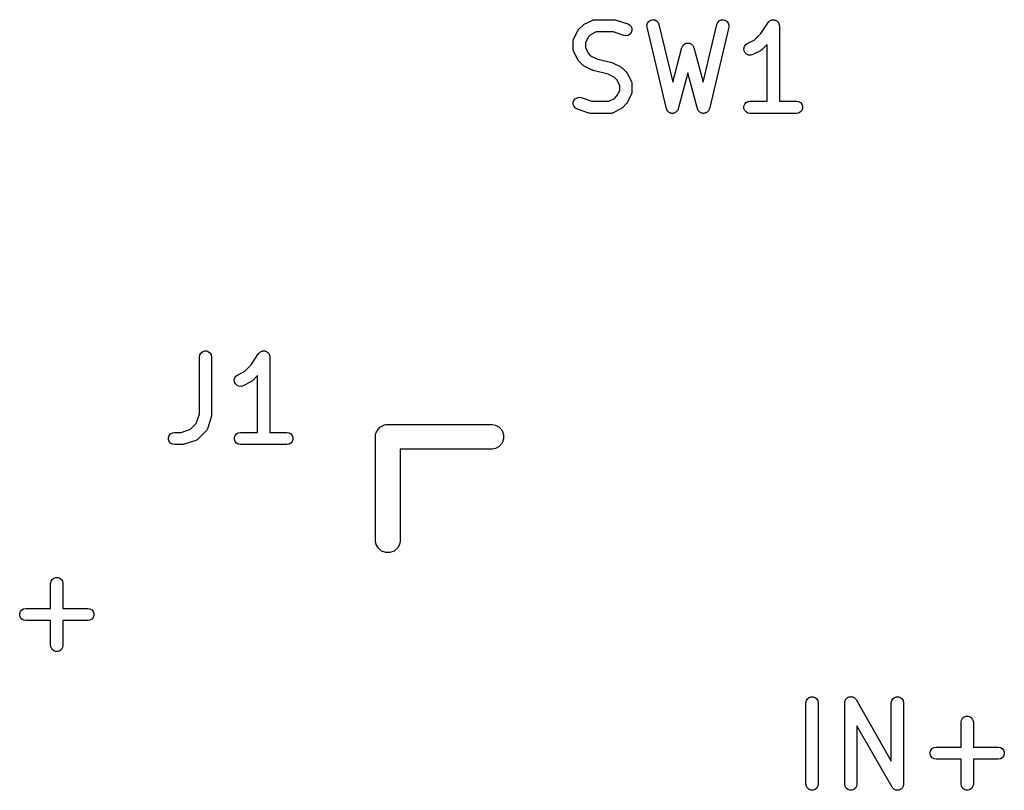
# Model space of a CAD drawing. Extents: x 82 to 153, y -125 to -16.
# Tile 11 of 16: x 82 to 94, y -32 to -23. Entities that reach past the tile are written whole.
import ezdxf

# ---------------------------------------------------------------- set-up
doc = ezdxf.new("R2010")
doc.units = 0
doc.header["$MEASUREMENT"] = 0
doc.layers.add('BLACK', color=7, linetype='CONTINUOUS')

msp = doc.modelspace()

# ---------------------------------------------------------------- linework, layer by layer
at = {"layer": 'BLACK', "linetype": 'CONTINUOUS'}
for p, q in [((88.7043, -22.8626), (88.7519, -22.815)), ((88.7519, -22.815), (88.7617, -22.8081)), ((88.7617, -22.8081), (88.7714, -22.8009)), ((88.7714, -22.8009), (88.8666, -22.7533)), ((88.8666, -22.7533), (88.8707, -22.7521)), ((88.8707, -22.7521), (88.8745, -22.7499)), ((88.8745, -22.7499), (88.8831, -22.7484)), ((88.8831, -22.7484), (88.8916, -22.7459)), ((88.8916, -22.7459), (88.8959, -22.7461)), ((88.8959, -22.7461), (88.9001, -22.7454)), ((88.9001, -22.7454), (89.1382, -22.7454)), ((89.1382, -22.7454), (89.1501, -22.7475)), ((89.1501, -22.7475), (89.162, -22.7492)), ((89.162, -22.7492), (89.3048, -22.7968)), ((89.3048, -22.7968), (89.3277, -22.8093)), ((89.3277, -22.8093), (89.345, -22.8287)), ((89.345, -22.8287), (89.3546, -22.853)), ((89.5399, -22.8117), (89.5474, -22.7868)), ((89.5415, -22.8378), (89.5399, -22.8117)), ((89.7796, -23.8378), (89.5415, -22.8378)), ((89.5474, -22.7868), (89.5629, -22.7659)), ((89.5629, -22.7659), (89.5846, -22.7515)), ((89.5846, -22.7515), (89.61, -22.7455)), ((89.61, -22.7455), (89.6359, -22.7485)), ((89.6359, -22.7485), (89.6592, -22.7602)), ((89.6592, -22.7602), (89.677, -22.7791)), ((89.677, -22.7791), (89.6874, -22.803)), ((89.6874, -22.803), (89.8566, -23.5139)), ((90.2294, -23.5139), (90.3986, -22.803)), ((90.5445, -22.8378), (90.3064, -23.8378)), ((90.3986, -22.803), (90.409, -22.7791)), ((90.409, -22.7791), (90.4268, -22.7602)), ((90.4268, -22.7602), (90.4501, -22.7485)), ((90.4501, -22.7485), (90.476, -22.7455)), ((90.476, -22.7455), (90.5013, -22.7515)), ((90.5013, -22.7515), (90.5231, -22.7659)), ((90.5231, -22.7659), (90.5386, -22.7868)), ((90.5386, -22.7868), (90.5461, -22.8117)), ((90.5461, -22.8117), (90.5445, -22.8378)), ((90.9371, -22.9155), (91.0282, -22.7788)), ((91.0282, -22.7788), (91.0311, -22.7758)), ((91.0311, -22.7758), (91.0332, -22.7722)), ((91.0332, -22.7722), (91.04, -22.7664)), ((91.04, -22.7664), (91.0462, -22.7599)), ((91.0462, -22.7599), (91.0499, -22.7581)), ((91.0499, -22.7581), (91.0531, -22.7554)), ((91.0531, -22.7554), (91.0615, -22.7524)), ((91.0615, -22.7524), (91.0696, -22.7484)), ((91.0696, -22.7484), (91.0737, -22.7479)), ((91.0737, -22.7479), (91.0776, -22.7465)), ((91.0776, -22.7465), (91.0866, -22.7465)), ((91.0866, -22.7465), (91.0954, -22.7455)), ((91.0954, -22.7455), (91.0995, -22.7465)), ((91.0995, -22.7465), (91.1036, -22.7465)), ((91.1036, -22.7465), (91.1121, -22.7496)), ((91.1121, -22.7496), (91.1208, -22.7517)), ((91.1208, -22.7517), (91.1242, -22.754)), ((91.1242, -22.754), (91.1281, -22.7554)), ((91.1281, -22.7554), (91.135, -22.7612)), ((91.135, -22.7612), (91.1424, -22.7661)), ((91.1424, -22.7661), (91.1449, -22.7695)), ((91.1449, -22.7695), (91.1481, -22.7722)), ((91.1481, -22.7722), (91.1525, -22.7799)), ((91.1525, -22.7799), (91.1578, -22.7871)), ((91.1578, -22.7871), (91.159, -22.7911)), ((91.159, -22.7911), (91.1611, -22.7947)), ((91.1611, -22.7947), (91.1627, -22.8035)), ((91.1627, -22.8035), (91.1652, -22.8121)), ((91.1652, -22.8121), (91.1649, -22.8163)), ((91.1649, -22.8163), (91.1656, -22.8204)), ((91.1656, -22.8204), (91.1656, -23.7454)), ((88.6426, -22.9773), (88.6902, -22.8821)), ((88.6902, -22.8821), (88.6974, -22.8724)), ((88.6974, -22.8724), (88.7043, -22.8626)), ((88.8189, -22.96), (88.7847, -23.0286)), ((88.8493, -22.9296), (88.8189, -22.96)), ((88.9178, -22.8954), (88.8493, -22.9296)), ((89.1261, -22.8954), (88.9178, -22.8954)), ((89.2574, -22.9392), (89.1261, -22.8954)), ((89.2831, -22.943), (89.2574, -22.9392)), ((89.3087, -22.9377), (89.2831, -22.943)), ((89.3309, -22.9241), (89.3087, -22.9377)), ((89.347, -22.9037), (89.3309, -22.9241)), ((89.3553, -22.879), (89.347, -22.9037)), ((89.3546, -22.853), (89.3553, -22.879)), ((90.8557, -22.9968), (90.9371, -22.9155)), ((88.6347, -23.0109), (88.6354, -23.0066)), ((88.6347, -23.1061), (88.6347, -23.0109)), ((88.6352, -23.0023), (88.6377, -22.9939)), ((88.6354, -23.0066), (88.6352, -23.0023)), ((88.6377, -22.9939), (88.6392, -22.9852)), ((88.6392, -22.9852), (88.6414, -22.9815)), ((88.6414, -22.9815), (88.6426, -22.9773)), ((88.7847, -23.0286), (88.7847, -23.0884)), ((89.9705, -23.0868), (89.9733, -23.0807)), ((89.9733, -23.0807), (89.9751, -23.0743)), ((89.9751, -23.0743), (89.9788, -23.069)), ((89.9788, -23.069), (89.9815, -23.0632)), ((89.9815, -23.0632), (89.9862, -23.0584)), ((89.9862, -23.0584), (89.99, -23.053)), ((89.99, -23.053), (89.9953, -23.0493)), ((89.9953, -23.0493), (89.9999, -23.0447)), ((89.9999, -23.0447), (90.0059, -23.0419)), ((90.0059, -23.0419), (90.0114, -23.0381)), ((90.0114, -23.0381), (90.0176, -23.0364)), ((90.0176, -23.0364), (90.0235, -23.0337)), ((90.0235, -23.0337), (90.0301, -23.0331)), ((90.0301, -23.0331), (90.0366, -23.0314)), ((90.0366, -23.0314), (90.043, -23.0319)), ((90.043, -23.0319), (90.0494, -23.0314)), ((90.0494, -23.0314), (90.0559, -23.0331)), ((90.0559, -23.0331), (90.0625, -23.0337)), ((90.0625, -23.0337), (90.0684, -23.0364)), ((90.0684, -23.0364), (90.0746, -23.0381)), ((90.0746, -23.0381), (90.0801, -23.0419)), ((90.0801, -23.0419), (90.0861, -23.0447)), ((90.0861, -23.0447), (90.0907, -23.0493)), ((90.0907, -23.0493), (90.096, -23.053)), ((90.096, -23.053), (90.0998, -23.0584)), ((90.0998, -23.0584), (90.1045, -23.0632)), ((90.1045, -23.0632), (90.1072, -23.069)), ((90.1072, -23.069), (90.1109, -23.0743)), ((90.1109, -23.0743), (90.1127, -23.0807)), ((90.1127, -23.0807), (90.1155, -23.0868)), ((90.73, -23.1016), (90.7361, -23.0763)), ((90.7361, -23.0763), (90.7504, -23.0545)), ((90.7504, -23.0545), (90.7714, -23.039)), ((90.7714, -23.039), (90.8557, -22.9968)), ((91.0156, -23.0491), (90.9532, -23.1115)), ((91.0156, -23.7454), (91.0156, -23.0491)), ((88.6354, -23.1104), (88.6347, -23.1061)), ((88.6352, -23.1147), (88.6354, -23.1104)), ((88.6377, -23.1231), (88.6352, -23.1147)), ((88.6392, -23.1317), (88.6377, -23.1231)), ((88.6414, -23.1355), (88.6392, -23.1317)), ((88.6426, -23.1396), (88.6414, -23.1355)), ((88.6902, -23.2349), (88.6426, -23.1396)), ((88.7847, -23.0884), (88.8189, -23.1569)), ((88.8189, -23.1569), (88.8493, -23.1873)), ((88.8493, -23.1873), (88.9263, -23.2258)), ((89.8566, -23.5139), (89.9705, -23.0868)), ((90.1155, -23.0868), (90.2294, -23.5139)), ((90.733, -23.1275), (90.73, -23.1016)), ((90.7447, -23.1508), (90.733, -23.1275)), ((90.7636, -23.1687), (90.7447, -23.1508)), ((90.7875, -23.179), (90.7636, -23.1687)), ((90.8135, -23.1806), (90.7875, -23.179)), ((90.8384, -23.1732), (90.8135, -23.1806)), ((90.9337, -23.1256), (90.8384, -23.1732)), ((90.9433, -23.1184), (90.9337, -23.1256)), ((90.9532, -23.1115), (90.9433, -23.1184)), ((88.6974, -23.2445), (88.6902, -23.2349)), ((88.7043, -23.2544), (88.6974, -23.2445)), ((88.7519, -23.302), (88.7043, -23.2544)), ((88.7617, -23.3089), (88.7519, -23.302)), ((88.7714, -23.316), (88.7617, -23.3089)), ((88.8666, -23.3637), (88.7714, -23.316)), ((88.9263, -23.2258), (89.1088, -23.2714)), ((89.1088, -23.2714), (89.1163, -23.2748)), ((89.1163, -23.2748), (89.1242, -23.2771)), ((89.1242, -23.2771), (89.2194, -23.3247)), ((89.2194, -23.3247), (89.2291, -23.3319)), ((88.8745, -23.366), (88.8666, -23.3637)), ((88.882, -23.3693), (88.8745, -23.366)), ((89.0644, -23.415), (88.882, -23.3693)), ((89.1414, -23.4534), (89.0644, -23.415)), ((89.2291, -23.3319), (89.2389, -23.3388)), ((89.2389, -23.3388), (89.2865, -23.3864)), ((89.2865, -23.3864), (89.2934, -23.3962)), ((89.2934, -23.3962), (89.3006, -23.4059)), ((89.3006, -23.4059), (89.3482, -23.5011)), ((90.043, -23.3972), (89.925, -23.8397)), ((90.161, -23.8397), (90.043, -23.3972)), ((89.1718, -23.4839), (89.1414, -23.4534)), ((89.2061, -23.5524), (89.1718, -23.4839)), ((89.2061, -23.6122), (89.2061, -23.5524)), ((89.3482, -23.5011), (89.3494, -23.5053)), ((89.3494, -23.5053), (89.3516, -23.509)), ((89.3516, -23.509), (89.3531, -23.5177)), ((89.3531, -23.5177), (89.3556, -23.5261)), ((89.3556, -23.5261), (89.3553, -23.5304)), ((89.3553, -23.5304), (89.3561, -23.5347)), ((89.3561, -23.5347), (89.3561, -23.6299)), ((89.1414, -23.7111), (89.1718, -23.6807)), ((89.1718, -23.6807), (89.2061, -23.6122)), ((89.3482, -23.6634), (89.3006, -23.7587)), ((89.3494, -23.6593), (89.3482, -23.6634)), ((89.3516, -23.6556), (89.3494, -23.6593)), ((89.3531, -23.6469), (89.3516, -23.6556)), ((89.3556, -23.6385), (89.3531, -23.6469)), ((89.3561, -23.6299), (89.3553, -23.6342)), ((89.3553, -23.6342), (89.3556, -23.6385)), ((88.6355, -23.7618), (88.6437, -23.737)), ((88.6362, -23.7878), (88.6355, -23.7618)), ((88.6458, -23.812), (88.6362, -23.7878)), ((88.6437, -23.737), (88.6599, -23.7166)), ((88.6599, -23.7166), (88.6821, -23.703)), ((88.6821, -23.703), (88.7076, -23.6978)), ((88.7076, -23.6978), (88.7334, -23.7016)), ((88.7334, -23.7016), (88.8647, -23.7454)), ((88.8647, -23.7454), (89.0729, -23.7454)), ((89.0729, -23.7454), (89.1414, -23.7111)), ((89.2865, -23.7782), (89.2389, -23.8258)), ((89.2934, -23.7683), (89.2865, -23.7782)), ((89.3006, -23.7587), (89.2934, -23.7683)), ((90.731, -23.8074), (90.74, -23.7829)), ((90.731, -23.8334), (90.731, -23.8074)), ((90.74, -23.7829), (90.7567, -23.7629)), ((90.7567, -23.7629), (90.7793, -23.7499)), ((90.7793, -23.7499), (90.8049, -23.7454)), ((90.8049, -23.7454), (91.0156, -23.7454)), ((91.1656, -23.7454), (91.3763, -23.7454)), ((91.3763, -23.7454), (91.402, -23.7499)), ((91.402, -23.7499), (91.4245, -23.7629)), ((91.4245, -23.7629), (91.4413, -23.7829)), ((91.4413, -23.7829), (91.4502, -23.8074)), ((91.4502, -23.8074), (91.4502, -23.8334)), ((88.663, -23.8315), (88.6458, -23.812)), ((88.6859, -23.8439), (88.663, -23.8315)), ((88.8288, -23.8915), (88.6859, -23.8439)), ((88.8407, -23.8933), (88.8288, -23.8915)), ((88.8525, -23.8954), (88.8407, -23.8933)), ((89.0906, -23.8954), (88.8525, -23.8954)), ((89.0949, -23.8946), (89.0906, -23.8954)), ((89.0992, -23.8949), (89.0949, -23.8946)), ((89.1076, -23.8924), (89.0992, -23.8949)), ((89.1163, -23.8909), (89.1076, -23.8924)), ((89.12, -23.8887), (89.1163, -23.8909)), ((89.1242, -23.8875), (89.12, -23.8887)), ((89.2194, -23.8398), (89.1242, -23.8875)), ((89.2291, -23.8327), (89.2194, -23.8398)), ((89.2389, -23.8258), (89.2291, -23.8327)), ((89.7826, -23.8448), (89.7796, -23.8378)), ((89.7846, -23.8522), (89.7826, -23.8448)), ((89.7877, -23.8566), (89.7846, -23.8522)), ((89.7899, -23.8617), (89.7877, -23.8566)), ((89.7952, -23.8672), (89.7899, -23.8617)), ((89.7996, -23.8735), (89.7952, -23.8672)), ((89.804, -23.8766), (89.7996, -23.8735)), ((89.8078, -23.8806), (89.804, -23.8766)), ((89.8146, -23.884), (89.8078, -23.8806)), ((89.8209, -23.8884), (89.8146, -23.884)), ((89.8262, -23.8898), (89.8209, -23.8884)), ((89.8311, -23.8923), (89.8262, -23.8898)), ((89.8387, -23.8931), (89.8311, -23.8923)), ((89.8461, -23.8951), (89.8387, -23.8931)), ((89.8515, -23.8946), (89.8461, -23.8951)), ((89.857, -23.8952), (89.8515, -23.8946)), ((89.8644, -23.8935), (89.857, -23.8952)), ((89.872, -23.8928), (89.8644, -23.8935)), ((89.877, -23.8905), (89.872, -23.8928)), ((89.8823, -23.8892), (89.877, -23.8905)), ((89.8887, -23.885), (89.8823, -23.8892)), ((89.8956, -23.8818), (89.8887, -23.885)), ((89.8995, -23.8779), (89.8956, -23.8818)), ((89.904, -23.8749), (89.8995, -23.8779)), ((89.9086, -23.8687), (89.904, -23.8749)), ((89.914, -23.8633), (89.9086, -23.8687)), ((89.9163, -23.8584), (89.914, -23.8633)), ((89.9196, -23.854), (89.9163, -23.8584)), ((89.9218, -23.8466), (89.9196, -23.854)), ((89.925, -23.8397), (89.9218, -23.8466)), ((90.1642, -23.8466), (90.161, -23.8397)), ((90.1664, -23.854), (90.1642, -23.8466)), ((90.1697, -23.8584), (90.1664, -23.854)), ((90.172, -23.8633), (90.1697, -23.8584)), ((90.1774, -23.8687), (90.172, -23.8633)), ((90.182, -23.8749), (90.1774, -23.8687)), ((90.1865, -23.8779), (90.182, -23.8749)), ((90.1904, -23.8818), (90.1865, -23.8779)), ((90.1973, -23.885), (90.1904, -23.8818)), ((90.2037, -23.8892), (90.1973, -23.885)), ((90.209, -23.8905), (90.2037, -23.8892)), ((90.214, -23.8928), (90.209, -23.8905)), ((90.2216, -23.8935), (90.214, -23.8928)), ((90.229, -23.8952), (90.2216, -23.8935)), ((90.2345, -23.8946), (90.229, -23.8952)), ((90.2399, -23.8951), (90.2345, -23.8946)), ((90.2473, -23.8931), (90.2399, -23.8951)), ((90.2549, -23.8923), (90.2473, -23.8931)), ((90.2598, -23.8898), (90.2549, -23.8923)), ((90.2651, -23.8884), (90.2598, -23.8898)), ((90.2714, -23.884), (90.2651, -23.8884)), ((90.2782, -23.8806), (90.2714, -23.884)), ((90.282, -23.8766), (90.2782, -23.8806)), ((90.2864, -23.8735), (90.282, -23.8766)), ((90.2908, -23.8672), (90.2864, -23.8735)), ((90.2961, -23.8617), (90.2908, -23.8672)), ((90.2983, -23.8566), (90.2961, -23.8617)), ((90.3014, -23.8522), (90.2983, -23.8566)), ((90.3034, -23.8448), (90.3014, -23.8522)), ((90.3064, -23.8378), (90.3034, -23.8448)), ((90.74, -23.8579), (90.731, -23.8334)), ((90.7567, -23.8778), (90.74, -23.8579)), ((90.7793, -23.8909), (90.7567, -23.8778)), ((90.8049, -23.8954), (90.7793, -23.8909)), ((91.3763, -23.8954), (90.8049, -23.8954)), ((91.402, -23.8909), (91.3763, -23.8954)), ((91.4245, -23.8778), (91.402, -23.8909)), ((91.4413, -23.8579), (91.4245, -23.8778)), ((91.4502, -23.8334), (91.4413, -23.8579)), ((84.0642, -26.8362), (84.0842, -26.8194)), ((84.0842, -26.8194), (84.1086, -26.8105)), ((84.1086, -26.8105), (84.1347, -26.8105)), ((84.1347, -26.8105), (84.1592, -26.8194)), ((84.1592, -26.8194), (84.1791, -26.8362)), ((84.7854, -26.8304), (84.7915, -26.8239)), ((84.7915, -26.8239), (84.7953, -26.8221)), ((84.7953, -26.8221), (84.7985, -26.8194)), ((84.7985, -26.8194), (84.8069, -26.8164)), ((84.8069, -26.8164), (84.8149, -26.8124)), ((84.8149, -26.8124), (84.819, -26.8119)), ((84.819, -26.8119), (84.8229, -26.8105)), ((84.8229, -26.8105), (84.8319, -26.8105)), ((84.8319, -26.8105), (84.8408, -26.8095)), ((84.8408, -26.8095), (84.8448, -26.8105)), ((84.8448, -26.8105), (84.849, -26.8105)), ((84.849, -26.8105), (84.8574, -26.8136)), ((84.8574, -26.8136), (84.8661, -26.8157)), ((84.8661, -26.8157), (84.8695, -26.818)), ((84.8695, -26.818), (84.8735, -26.8194)), ((84.8735, -26.8194), (84.8803, -26.8252)), ((84.8803, -26.8252), (84.8878, -26.8301)), ((84.0467, -26.8844), (84.0512, -26.8587)), ((84.0467, -27.5865), (84.0467, -26.8844)), ((84.0512, -26.8587), (84.0642, -26.8362)), ((84.1791, -26.8362), (84.1921, -26.8587)), ((84.1921, -26.8587), (84.1967, -26.8844)), ((84.1967, -26.8844), (84.1967, -27.5987)), ((84.6824, -26.9795), (84.7735, -26.8428)), ((84.7735, -26.8428), (84.7764, -26.8398)), ((84.7764, -26.8398), (84.7785, -26.8362)), ((84.7785, -26.8362), (84.7854, -26.8304)), ((84.8878, -26.8301), (84.8902, -26.8335)), ((84.8902, -26.8335), (84.8934, -26.8362)), ((84.8934, -26.8362), (84.8979, -26.8439)), ((84.8979, -26.8439), (84.9032, -26.8511)), ((84.9032, -26.8511), (84.9044, -26.8551)), ((84.9044, -26.8551), (84.9064, -26.8587)), ((84.9064, -26.8587), (84.908, -26.8675)), ((84.908, -26.8675), (84.9105, -26.8761)), ((84.9105, -26.8761), (84.9102, -26.8803)), ((84.9102, -26.8803), (84.911, -26.8844)), ((84.911, -26.8844), (84.911, -27.8094)), ((84.5167, -27.103), (84.601, -27.0608)), ((84.601, -27.0608), (84.6824, -26.9795)), ((84.4754, -27.1656), (84.4814, -27.1403)), ((84.4783, -27.1915), (84.4754, -27.1656)), ((84.49, -27.2148), (84.4783, -27.1915)), ((84.4814, -27.1403), (84.4958, -27.1185)), ((84.4958, -27.1185), (84.5167, -27.103)), ((84.679, -27.1896), (84.5838, -27.2372)), ((84.6887, -27.1824), (84.679, -27.1896)), ((84.6985, -27.1755), (84.6887, -27.1824)), ((84.761, -27.1131), (84.6985, -27.1755)), ((84.761, -27.8094), (84.761, -27.1131)), ((84.5089, -27.2327), (84.49, -27.2148)), ((84.5328, -27.243), (84.5089, -27.2327)), ((84.5588, -27.2446), (84.5328, -27.243)), ((84.5838, -27.2372), (84.5588, -27.2446)), ((84.0085, -27.701), (84.0467, -27.5865)), ((84.1928, -27.6224), (84.1452, -27.7652)), ((84.1946, -27.6105), (84.1928, -27.6224)), ((84.1967, -27.5987), (84.1946, -27.6105)), ((83.8238, -27.8094), (83.9383, -27.7712)), ((83.9383, -27.7712), (84.0085, -27.701)), ((84.1271, -27.7946), (84.0318, -27.8898)), ((84.1296, -27.791), (84.1271, -27.7946)), ((84.1328, -27.7881), (84.1296, -27.791)), ((84.137, -27.7804), (84.1328, -27.7881)), ((84.142, -27.7732), (84.137, -27.7804)), ((84.1431, -27.769), (84.142, -27.7732)), ((84.1452, -27.7652), (84.1431, -27.769)), ((86.2235, -27.8002), (86.2281, -27.7876)), ((86.2281, -27.7876), (86.2367, -27.7774)), ((86.2367, -27.7774), (86.2433, -27.7659)), ((86.2433, -27.7659), (86.2535, -27.7573)), ((86.2535, -27.7573), (86.2621, -27.7471)), ((86.2621, -27.7471), (86.2736, -27.7405)), ((86.2736, -27.7405), (86.2838, -27.7319)), ((86.2838, -27.7319), (86.2964, -27.7273)), ((86.2964, -27.7273), (86.3079, -27.7207)), ((86.3079, -27.7207), (86.321, -27.7184)), ((86.321, -27.7184), (86.3336, -27.7138)), ((86.3336, -27.7138), (86.3469, -27.7138)), ((86.3469, -27.7138), (86.3469, -27.7138)), ((86.3469, -27.7138), (87.6431, -27.7138)), ((87.6431, -27.7138), (87.6821, -27.7207)), ((87.6821, -27.7207), (87.7279, -27.7471)), ((87.7279, -27.7471), (87.7619, -27.7876)), ((87.7619, -27.7876), (87.78, -27.8374)), ((83.6669, -27.8714), (83.6758, -27.8469)), ((83.6669, -27.8974), (83.6669, -27.8714)), ((83.6758, -27.9219), (83.6669, -27.8974)), ((83.6758, -27.8469), (83.6925, -27.8269)), ((83.6925, -27.8269), (83.7151, -27.8139)), ((83.7151, -27.8139), (83.7407, -27.8094)), ((83.7407, -27.8094), (83.8238, -27.8094)), ((84.0025, -27.9079), (83.8597, -27.9555)), ((84.0063, -27.9059), (84.0025, -27.9079)), ((84.0105, -27.9047), (84.0063, -27.9059)), ((84.0177, -27.8997), (84.0105, -27.9047)), ((84.0254, -27.8955), (84.0177, -27.8997)), ((84.0283, -27.8923), (84.0254, -27.8955)), ((84.0318, -27.8898), (84.0283, -27.8923)), ((84.4764, -27.8714), (84.4853, -27.8469)), ((84.4764, -27.8974), (84.4764, -27.8714)), ((84.4853, -27.9219), (84.4764, -27.8974)), ((84.4853, -27.8469), (84.502, -27.8269)), ((84.502, -27.8269), (84.5246, -27.8139)), ((84.5246, -27.8139), (84.5502, -27.8094)), ((84.5502, -27.8094), (84.761, -27.8094)), ((84.911, -27.8094), (85.1217, -27.8094)), ((85.1217, -27.8094), (85.1473, -27.8139)), ((85.1473, -27.8139), (85.1699, -27.8269)), ((85.1699, -27.8269), (85.1866, -27.8469)), ((85.1866, -27.8469), (85.1955, -27.8714)), ((85.1955, -27.8974), (85.1866, -27.9219)), ((85.1955, -27.8714), (85.1955, -27.8974)), ((86.21, -27.8374), (86.2146, -27.8248)), ((86.21, -27.8507), (86.21, -27.8374)), ((86.21, -29.1469), (86.21, -27.8507)), ((86.2146, -27.8248), (86.2169, -27.8117)), ((86.2169, -27.8117), (86.2235, -27.8002)), ((87.78, -27.8902), (87.7619, -27.94)), ((87.78, -27.8374), (87.78, -27.8902)), ((83.6925, -27.9418), (83.6758, -27.9219)), ((83.7151, -27.9549), (83.6925, -27.9418)), ((83.7407, -27.9594), (83.7151, -27.9549)), ((83.836, -27.9594), (83.7407, -27.9594)), ((83.8478, -27.9573), (83.836, -27.9594)), ((83.8597, -27.9555), (83.8478, -27.9573)), ((84.502, -27.9418), (84.4853, -27.9219)), ((84.5246, -27.9549), (84.502, -27.9418)), ((84.5502, -27.9594), (84.5246, -27.9549)), ((85.1217, -27.9594), (84.5502, -27.9594)), ((85.1473, -27.9549), (85.1217, -27.9594)), ((85.1699, -27.9418), (85.1473, -27.9549)), ((85.1866, -27.9219), (85.1699, -27.9418)), ((87.6431, -28.0138), (86.51, -28.0138)), ((86.51, -28.0138), (86.51, -29.1469)), ((87.6821, -28.0069), (87.6431, -28.0138)), ((87.7279, -27.9805), (87.6821, -28.0069)), ((87.7619, -27.94), (87.7279, -27.9805)), ((86.2169, -29.1859), (86.21, -29.1469)), ((86.2433, -29.2317), (86.2169, -29.1859)), ((86.2838, -29.2657), (86.2433, -29.2317)), ((86.4767, -29.2317), (86.4362, -29.2657)), ((86.5031, -29.1859), (86.4767, -29.2317)), ((86.51, -29.1469), (86.5031, -29.1859)), ((86.3336, -29.2838), (86.2838, -29.2657)), ((86.3864, -29.2838), (86.3336, -29.2838)), ((86.4362, -29.2657), (86.3864, -29.2838)), ((82.2385, -29.6143), (82.2585, -29.5975)), ((82.2585, -29.5975), (82.283, -29.5886)), ((82.283, -29.5886), (82.309, -29.5886)), ((82.309, -29.5886), (82.3335, -29.5975)), ((82.3335, -29.5975), (82.3535, -29.6143)), ((82.221, -29.6625), (82.2255, -29.6368)), ((82.221, -29.9684), (82.221, -29.6625)), ((82.2255, -29.6368), (82.2385, -29.6143)), ((82.3535, -29.6143), (82.3665, -29.6368)), ((82.3665, -29.6368), (82.371, -29.6625)), ((82.371, -29.6625), (82.371, -29.9684)), ((81.8894, -29.973), (81.915, -29.9684)), ((81.915, -29.9684), (82.221, -29.9684)), ((82.371, -29.9684), (82.677, -29.9684)), ((82.677, -29.9684), (82.7026, -29.973)), ((81.8412, -30.0304), (81.8501, -30.0059)), ((81.8412, -30.0565), (81.8412, -30.0304)), ((81.8501, -30.0809), (81.8412, -30.0565)), ((81.8501, -30.0059), (81.8668, -29.986)), ((81.8668, -30.1009), (81.8501, -30.0809)), ((81.8668, -29.986), (81.8894, -29.973)), ((82.7026, -29.973), (82.7252, -29.986)), ((82.7252, -29.986), (82.7419, -30.0059)), ((82.7419, -30.0809), (82.7252, -30.1009)), ((82.7419, -30.0059), (82.7508, -30.0304)), ((82.7508, -30.0565), (82.7419, -30.0809)), ((82.7508, -30.0304), (82.7508, -30.0565)), ((81.8894, -30.1139), (81.8668, -30.1009)), ((81.915, -30.1184), (81.8894, -30.1139)), ((82.221, -30.1184), (81.915, -30.1184)), ((82.221, -30.4244), (82.221, -30.1184)), ((82.677, -30.1184), (82.371, -30.1184)), ((82.371, -30.1184), (82.371, -30.4244)), ((82.7026, -30.1139), (82.677, -30.1184)), ((82.7252, -30.1009), (82.7026, -30.1139)), ((82.2255, -30.45), (82.221, -30.4244)), ((82.2385, -30.4726), (82.2255, -30.45)), ((82.3665, -30.45), (82.3535, -30.4726)), ((82.371, -30.4244), (82.3665, -30.45)), ((82.2585, -30.4893), (82.2385, -30.4726)), ((82.283, -30.4982), (82.2585, -30.4893)), ((82.309, -30.4982), (82.283, -30.4982)), ((82.3335, -30.4893), (82.309, -30.4982)), ((82.3535, -30.4726), (82.3335, -30.4893)), ((91.5296, -31.0612), (91.5541, -31.0523)), ((91.5541, -31.0523), (91.5802, -31.0523)), ((91.5802, -31.0523), (91.6046, -31.0612)), ((92.0058, -31.0612), (92.0122, -31.0589)), ((92.0122, -31.0589), (92.018, -31.0556)), ((92.018, -31.0556), (92.0243, -31.0545)), ((92.0243, -31.0545), (92.0303, -31.0523)), ((92.0303, -31.0523), (92.037, -31.0523)), ((92.037, -31.0523), (92.0437, -31.0512)), ((92.0437, -31.0512), (92.05, -31.0523)), ((92.05, -31.0523), (92.0564, -31.0523)), ((92.0564, -31.0523), (92.0627, -31.0546)), ((92.0627, -31.0546), (92.0693, -31.0558)), ((92.0693, -31.0558), (92.0748, -31.059)), ((92.0748, -31.059), (92.0808, -31.0612)), ((92.5773, -31.0612), (92.6017, -31.0523)), ((92.6017, -31.0523), (92.6278, -31.0523)), ((92.6278, -31.0523), (92.6523, -31.0612)), ((91.4921, -31.1262), (91.4967, -31.1005)), ((91.4921, -32.1262), (91.4921, -31.1262)), ((91.4967, -31.1005), (91.5097, -31.078)), ((91.5097, -31.078), (91.5296, -31.0612)), ((91.6046, -31.0612), (91.6246, -31.078)), ((91.6246, -31.078), (91.6376, -31.1005)), ((91.6376, -31.1005), (91.6421, -31.1262)), ((91.6421, -31.1262), (91.6421, -32.1262)), ((91.9683, -31.1262), (91.9695, -31.1196)), ((91.9683, -32.1262), (91.9683, -31.1262)), ((91.9695, -31.1128), (91.9717, -31.1068)), ((91.9695, -31.1196), (91.9695, -31.1128)), ((91.9717, -31.1068), (91.9729, -31.1005)), ((91.9729, -31.1005), (91.9762, -31.0947)), ((91.9762, -31.0947), (91.9785, -31.0884)), ((91.9785, -31.0884), (91.9827, -31.0835)), ((91.9827, -31.0835), (91.9859, -31.078)), ((91.9859, -31.078), (91.991, -31.0736)), ((91.991, -31.0736), (91.9954, -31.0685)), ((91.9954, -31.0685), (92.0009, -31.0653)), ((92.0009, -31.0653), (92.0058, -31.0612)), ((92.0808, -31.0612), (92.086, -31.0656)), ((92.086, -31.0656), (92.0918, -31.0689)), ((92.0918, -31.0689), (92.0959, -31.0739)), ((92.0959, -31.0739), (92.1008, -31.078)), ((92.1008, -31.078), (92.1041, -31.0838)), ((92.1041, -31.0838), (92.1085, -31.089)), ((92.1085, -31.089), (92.5398, -31.8438)), ((92.5398, -31.1262), (92.5443, -31.1005)), ((92.5398, -31.8438), (92.5398, -31.1262)), ((92.5443, -31.1005), (92.5573, -31.078)), ((92.5573, -31.078), (92.5773, -31.0612)), ((92.6523, -31.0612), (92.6722, -31.078)), ((92.6722, -31.078), (92.6852, -31.1005)), ((92.6852, -31.1005), (92.6898, -31.1262)), ((92.6898, -31.1262), (92.6898, -32.1262)), ((93.4145, -31.3161), (93.4344, -31.2993)), ((93.4344, -31.2993), (93.4589, -31.2904)), ((93.4589, -31.2904), (93.4849, -31.2904)), ((93.4849, -31.2904), (93.5094, -31.2993)), ((93.5094, -31.2993), (93.5294, -31.3161)), ((92.5496, -32.1634), (92.1183, -31.4086)), ((92.1183, -31.4086), (92.1183, -32.1262)), ((93.3969, -31.3643), (93.4014, -31.3386)), ((93.3969, -31.6702), (93.3969, -31.3643)), ((93.4014, -31.3386), (93.4145, -31.3161)), ((93.5294, -31.3161), (93.5424, -31.3386)), ((93.5424, -31.3386), (93.5469, -31.3643)), ((93.5469, -31.3643), (93.5469, -31.6702)), ((93.0171, -31.7322), (93.026, -31.7077)), ((93.0171, -31.7583), (93.0171, -31.7322)), ((93.026, -31.7827), (93.0171, -31.7583)), ((93.026, -31.7077), (93.0427, -31.6878)), ((93.0427, -31.8027), (93.026, -31.7827)), ((93.0427, -31.6878), (93.0653, -31.6748)), ((93.0653, -31.6748), (93.091, -31.6702)), ((93.091, -31.6702), (93.3969, -31.6702)), ((93.5469, -31.6702), (93.8529, -31.6702)), ((93.8529, -31.6702), (93.8785, -31.6748)), ((93.8785, -31.6748), (93.9011, -31.6878)), ((93.9011, -31.6878), (93.9178, -31.7077)), ((93.9178, -31.7827), (93.9011, -31.8027)), ((93.9178, -31.7077), (93.9267, -31.7322)), ((93.9267, -31.7583), (93.9178, -31.7827)), ((93.9267, -31.7322), (93.9267, -31.7583)), ((93.0653, -31.8157), (93.0427, -31.8027)), ((93.091, -31.8202), (93.0653, -31.8157)), ((93.3969, -31.8202), (93.091, -31.8202)), ((93.3969, -32.1262), (93.3969, -31.8202)), ((93.8529, -31.8202), (93.5469, -31.8202)), ((93.5469, -31.8202), (93.5469, -32.1262)), ((93.8785, -31.8157), (93.8529, -31.8202)), ((93.9011, -31.8027), (93.8785, -31.8157)), ((91.4967, -32.1518), (91.4921, -32.1262)), ((91.6421, -32.1262), (91.6376, -32.1518)), ((91.9729, -32.1518), (91.9683, -32.1262)), ((92.1183, -32.1262), (92.1138, -32.1518)), ((92.6863, -32.1455), (92.6852, -32.1518)), ((92.6886, -32.1395), (92.6863, -32.1455)), ((92.6898, -32.1262), (92.6886, -32.1328)), ((92.6886, -32.1328), (92.6886, -32.1395)), ((93.4014, -32.1518), (93.3969, -32.1262)), ((93.5469, -32.1262), (93.5424, -32.1518)), ((91.5097, -32.1744), (91.4967, -32.1518)), ((91.5296, -32.1911), (91.5097, -32.1744)), ((91.5541, -32.2), (91.5296, -32.1911)), ((91.5802, -32.2), (91.5541, -32.2)), ((91.6046, -32.1911), (91.5802, -32.2)), ((91.6246, -32.1744), (91.6046, -32.1911)), ((91.6376, -32.1518), (91.6246, -32.1744)), ((91.9859, -32.1744), (91.9729, -32.1518)), ((92.0058, -32.1911), (91.9859, -32.1744)), ((92.0303, -32.2), (92.0058, -32.1911)), ((92.0564, -32.2), (92.0303, -32.2)), ((92.0808, -32.1911), (92.0564, -32.2)), ((92.1008, -32.1744), (92.0808, -32.1911)), ((92.1138, -32.1518), (92.1008, -32.1744)), ((92.5539, -32.1686), (92.5496, -32.1634)), ((92.5573, -32.1744), (92.5539, -32.1686)), ((92.5622, -32.1785), (92.5573, -32.1744)), ((92.5663, -32.1834), (92.5622, -32.1785)), ((92.5721, -32.1868), (92.5663, -32.1834)), ((92.5773, -32.1911), (92.5721, -32.1868)), ((92.5833, -32.1933), (92.5773, -32.1911)), ((92.5888, -32.1965), (92.5833, -32.1933)), ((92.5954, -32.1977), (92.5888, -32.1965)), ((92.6017, -32.2), (92.5954, -32.1977)), ((92.6081, -32.2), (92.6017, -32.2)), ((92.6144, -32.2012), (92.6081, -32.2)), ((92.6211, -32.2), (92.6144, -32.2012)), ((92.6278, -32.2), (92.6211, -32.2)), ((92.6338, -32.1979), (92.6278, -32.2)), ((92.6401, -32.1968), (92.6338, -32.1979)), ((92.6459, -32.1934), (92.6401, -32.1968)), ((92.6523, -32.1911), (92.6459, -32.1934)), ((92.6572, -32.187), (92.6523, -32.1911)), ((92.6627, -32.1838), (92.6572, -32.187)), ((92.6671, -32.1787), (92.6627, -32.1838)), ((92.6722, -32.1744), (92.6671, -32.1787)), ((92.6754, -32.1689), (92.6722, -32.1744)), ((92.6795, -32.164), (92.6754, -32.1689)), ((92.6819, -32.1577), (92.6795, -32.164)), ((92.6852, -32.1518), (92.6819, -32.1577)), ((93.4145, -32.1744), (93.4014, -32.1518)), ((93.4344, -32.1911), (93.4145, -32.1744)), ((93.4589, -32.2), (93.4344, -32.1911)), ((93.4849, -32.2), (93.4589, -32.2)), ((93.5094, -32.1911), (93.4849, -32.2)), ((93.5294, -32.1744), (93.5094, -32.1911)), ((93.5424, -32.1518), (93.5294, -32.1744))]:
    msp.add_line(p, q, dxfattribs=at)

doc.saveas('drawing.dxf')
